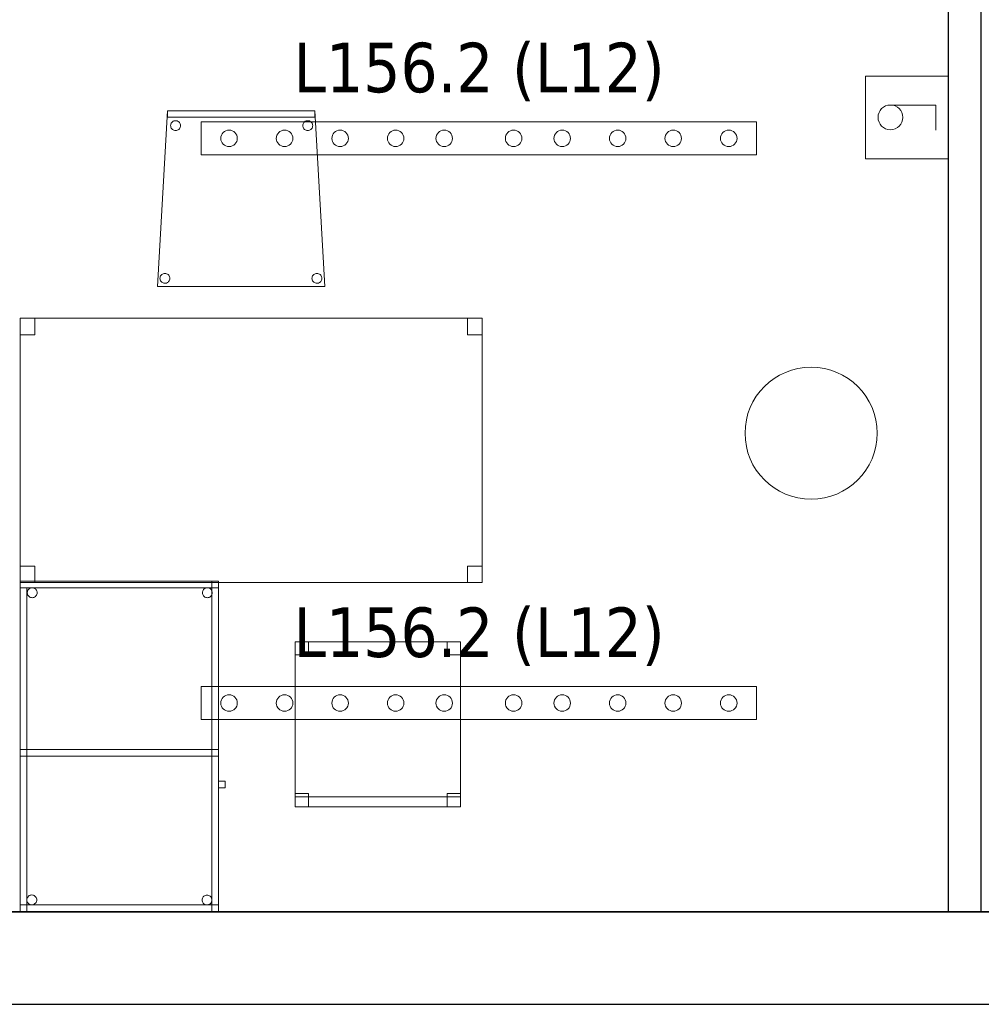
# Model space of a CAD drawing. Header units: metres. Extents: x 391.1 to 427.5, y 12.7 to 28.4.
# Tile 127 of 151: x 418.6 to 421.5, y 12.8 to 15.8. Entities that reach past the tile are written whole.
import ezdxf

# ---------------------------------------------------------------- set-up
doc = ezdxf.new("R2010")
doc.units = ezdxf.units.M
doc.layers.add('01_SUELOS', color=7, linetype='Continuous', lineweight=25, true_color=0x007f00)
for name, color, linetype, lineweight in [('02_MOBILIARIO', 7, 'Continuous', 18), ('A-COLS-____-MCUT', 7, 'Continuous', 18), ('A-COLS-____-OTLN', 7, 'Continuous', 18), ('A-DETL-____-MBND', 7, 'Continuous', 18), ('A-DETL-GENF-OTLN', 7, 'Continuous', 18), ('A-WALL-____-MCUT', 7, 'Continuous', 25), ('A-WALL-____-OTLN', 7, 'Continuous', 25), ('E-LITE-EQPM-IDEN', 7, 'Continuous', 30)]:
    doc.layers.add(name, color=color, linetype=linetype, lineweight=lineweight)
doc.styles.add('Tahoma_4', font='tahoma.ttf', dxfattribs={"height": 0.15})

# ---------------------------------------------------------------- blocks, each defined once
blk = doc.blocks.new('Family - Envans P1-154716-04_ENLLUMENAT_P1')
at = {"layer": 'A-WALL-____-MCUT', "color": 253, "true_color": 0xaaaaaa}
for p, q in [((2.7909, 0.1), (0, 0.1)), ((0, 0.1), (0, 0)), ((2.7909, 0), (2.7909, 0.1)), ((0, 0), (2.7909, 0))]:
    blk.add_line(p, q, dxfattribs=at)
at = {"layer": 'A-WALL-____-OTLN', "color": 253, "true_color": 0xaaaaaa}
for p, q in [((2.7909, 0.1), (0, 0.1)), ((0, 0.1), (0, 0)), ((2.7909, 0), (2.7909, 0.1)), ((0, 0), (2.7909, 0))]:
    blk.add_line(p, q, dxfattribs=at)
at = {"layer": 'A-WALL-____-OTLN', "color": 253, "lineweight": 18, "true_color": 0xaaaaaa}
blk.add_line((0, 0), (2.7909, 0), dxfattribs=at)
blk = doc.blocks.new('Family - Pilar P1-154845-04_ENLLUMENAT_P1')
at = {"layer": 'A-COLS-____-MCUT', "color": 253, "true_color": 0xaaaaaa}
for start, end in [(360, 180), (180, 360)]:
    blk.add_arc((0.2, 0.2), 0.2, start, end, dxfattribs=at)
at = {"layer": 'A-COLS-____-OTLN', "color": 253, "true_color": 0xaaaaaa}
for start, end in [(360, 180), (180, 360)]:
    blk.add_arc((0.2, 0.2), 0.2, start, end, dxfattribs=at)
blk = doc.blocks.new('Family - Cadira confient_P1-154928-04_ENLLUMENAT_P1')
at = {"layer": 'A-DETL-____-MBND', "color": 253, "true_color": 0xaaaaaa}
for p, q in [((0, 0), (0.03, 0.5326)), ((0.03, 0.5326), (0, 0)), ((0.03, 0.5126), (0.03, 0.5326)), ((0.03, 0.5326), (0.4765, 0.5326)), ((0.4765, 0.5326), (0.03, 0.5326)), ((0.03, 0.5326), (0.03, 0.5126)), ((0.03, 0.5326), (0.4765, 0.5326)), ((0.4765, 0.5326), (0.03, 0.5326)), ((0.4765, 0.5126), (0.03, 0.5126)), ((0.03, 0.5126), (0.4765, 0.5126)), ((0.4765, 0.5326), (0.4765, 0.5126)), ((0.4765, 0.5126), (0.4765, 0.5326)), ((0.4765, 0.5326), (0.5065, 0)), ((0.5065, 0), (0.4765, 0.5326)), ((0.0397, 0.4876), (0.04, 0.4902)), ((0.04, 0.4902), (0.0397, 0.4876)), ((0.0399, 0.485), (0.0397, 0.4876)), ((0.0397, 0.4876), (0.0399, 0.485)), ((0.0406, 0.4825), (0.0399, 0.485)), ((0.0399, 0.485), (0.0406, 0.4825)), ((0.04, 0.4902), (0.0406, 0.4927)), ((0.0406, 0.4927), (0.04, 0.4902)), ((0.0406, 0.4927), (0.0417, 0.495)), ((0.0417, 0.495), (0.0406, 0.4927)), ((0.0417, 0.4801), (0.0406, 0.4825)), ((0.0406, 0.4825), (0.0417, 0.4801)), ((0.0417, 0.495), (0.0432, 0.4972)), ((0.0432, 0.4972), (0.0417, 0.495)), ((0.0432, 0.478), (0.0417, 0.4801)), ((0.0417, 0.4801), (0.0432, 0.478)), ((0.0432, 0.4972), (0.0451, 0.499)), ((0.0451, 0.499), (0.0432, 0.4972)), ((0.045, 0.4761), (0.0432, 0.478)), ((0.0432, 0.478), (0.045, 0.4761)), ((0.0451, 0.499), (0.0472, 0.5005)), ((0.0472, 0.5005), (0.0451, 0.499)), ((0.0472, 0.5005), (0.0496, 0.5016)), ((0.0496, 0.5016), (0.0472, 0.5005)), ((0.0496, 0.5016), (0.0521, 0.5022)), ((0.0521, 0.5022), (0.0496, 0.5016)), ((0.0521, 0.5022), (0.0547, 0.5024)), ((0.0547, 0.5024), (0.0521, 0.5022)), ((0.0547, 0.5024), (0.0573, 0.5022)), ((0.0573, 0.5022), (0.0547, 0.5024)), ((0.0573, 0.5022), (0.0598, 0.5015)), ((0.0598, 0.5015), (0.0573, 0.5022)), ((0.0598, 0.5015), (0.0622, 0.5004)), ((0.0622, 0.5004), (0.0598, 0.5015)), ((0.0622, 0.5004), (0.0643, 0.4989)), ((0.0643, 0.4989), (0.0622, 0.5004)), ((0.0661, 0.4779), (0.0642, 0.476)), ((0.0642, 0.476), (0.0661, 0.4779)), ((0.0643, 0.4989), (0.0661, 0.4971)), ((0.0661, 0.4971), (0.0643, 0.4989)), ((0.0661, 0.4971), (0.0676, 0.4949)), ((0.0676, 0.4949), (0.0661, 0.4971)), ((0.0676, 0.48), (0.0661, 0.4779)), ((0.0661, 0.4779), (0.0676, 0.48)), ((0.0676, 0.4949), (0.0687, 0.4926)), ((0.0687, 0.4926), (0.0676, 0.4949)), ((0.0687, 0.4823), (0.0676, 0.48)), ((0.0676, 0.48), (0.0687, 0.4823)), ((0.0687, 0.4926), (0.0694, 0.49)), ((0.0694, 0.49), (0.0687, 0.4926)), ((0.0694, 0.4848), (0.0687, 0.4823)), ((0.0687, 0.4823), (0.0694, 0.4848)), ((0.0694, 0.49), (0.0696, 0.4874)), ((0.0696, 0.4874), (0.0694, 0.49)), ((0.0696, 0.4874), (0.0694, 0.4848)), ((0.0694, 0.4848), (0.0696, 0.4874)), ((0.4397, 0.4876), (0.44, 0.4902)), ((0.44, 0.4902), (0.4397, 0.4876)), ((0.4399, 0.485), (0.4397, 0.4876)), ((0.4397, 0.4876), (0.4399, 0.485)), ((0.4406, 0.4825), (0.4399, 0.485)), ((0.4399, 0.485), (0.4406, 0.4825)), ((0.44, 0.4902), (0.4406, 0.4927)), ((0.4406, 0.4927), (0.44, 0.4902)), ((0.4406, 0.4927), (0.4417, 0.495)), ((0.4417, 0.495), (0.4406, 0.4927)), ((0.4417, 0.4801), (0.4406, 0.4825)), ((0.4406, 0.4825), (0.4417, 0.4801)), ((0.4417, 0.495), (0.4432, 0.4972)), ((0.4432, 0.4972), (0.4417, 0.495)), ((0.4432, 0.478), (0.4417, 0.4801)), ((0.4417, 0.4801), (0.4432, 0.478)), ((0.4432, 0.4972), (0.4451, 0.499)), ((0.4451, 0.499), (0.4432, 0.4972)), ((0.445, 0.4761), (0.4432, 0.478)), ((0.4432, 0.478), (0.445, 0.4761)), ((0.4451, 0.499), (0.4472, 0.5005)), ((0.4472, 0.5005), (0.4451, 0.499)), ((0.4472, 0.5005), (0.4496, 0.5016)), ((0.4496, 0.5016), (0.4472, 0.5005)), ((0.4496, 0.5016), (0.4521, 0.5022)), ((0.4521, 0.5022), (0.4496, 0.5016)), ((0.4521, 0.5022), (0.4547, 0.5024)), ((0.4547, 0.5024), (0.4521, 0.5022)), ((0.4547, 0.5024), (0.4573, 0.5022)), ((0.4573, 0.5022), (0.4547, 0.5024)), ((0.4573, 0.5022), (0.4598, 0.5015)), ((0.4598, 0.5015), (0.4573, 0.5022)), ((0.4598, 0.5015), (0.4622, 0.5004)), ((0.4622, 0.5004), (0.4598, 0.5015)), ((0.4622, 0.5004), (0.4643, 0.4989)), ((0.4643, 0.4989), (0.4622, 0.5004)), ((0.4661, 0.4779), (0.4642, 0.476)), ((0.4642, 0.476), (0.4661, 0.4779)), ((0.4643, 0.4989), (0.4661, 0.4971)), ((0.4661, 0.4971), (0.4643, 0.4989)), ((0.4661, 0.4971), (0.4676, 0.4949)), ((0.4676, 0.4949), (0.4661, 0.4971)), ((0.4676, 0.48), (0.4661, 0.4779)), ((0.4661, 0.4779), (0.4676, 0.48)), ((0.4676, 0.4949), (0.4687, 0.4926)), ((0.4687, 0.4926), (0.4676, 0.4949)), ((0.4687, 0.4823), (0.4676, 0.48)), ((0.4676, 0.48), (0.4687, 0.4823)), ((0.4687, 0.4926), (0.4694, 0.49)), ((0.4694, 0.49), (0.4687, 0.4926)), ((0.4694, 0.4848), (0.4687, 0.4823)), ((0.4687, 0.4823), (0.4694, 0.4848)), ((0.4694, 0.49), (0.4696, 0.4874)), ((0.4696, 0.4874), (0.4694, 0.49)), ((0.4696, 0.4874), (0.4694, 0.4848)), ((0.4694, 0.4848), (0.4696, 0.4874)), ((0.0471, 0.4746), (0.045, 0.4761)), ((0.045, 0.4761), (0.0471, 0.4746)), ((0.0495, 0.4735), (0.0471, 0.4746)), ((0.0471, 0.4746), (0.0495, 0.4735)), ((0.052, 0.4728), (0.0495, 0.4735)), ((0.0495, 0.4735), (0.052, 0.4728)), ((0.0546, 0.4726), (0.052, 0.4728)), ((0.052, 0.4728), (0.0546, 0.4726)), ((0.0572, 0.4728), (0.0546, 0.4726)), ((0.0546, 0.4726), (0.0572, 0.4728)), ((0.0597, 0.4734), (0.0572, 0.4728)), ((0.0572, 0.4728), (0.0597, 0.4734)), ((0.0621, 0.4745), (0.0597, 0.4734)), ((0.0597, 0.4734), (0.0621, 0.4745)), ((0.0642, 0.476), (0.0621, 0.4745)), ((0.0621, 0.4745), (0.0642, 0.476)), ((0.4471, 0.4746), (0.445, 0.4761)), ((0.445, 0.4761), (0.4471, 0.4746)), ((0.4495, 0.4735), (0.4471, 0.4746)), ((0.4471, 0.4746), (0.4495, 0.4735)), ((0.452, 0.4728), (0.4495, 0.4735)), ((0.4495, 0.4735), (0.452, 0.4728)), ((0.4546, 0.4726), (0.452, 0.4728)), ((0.452, 0.4728), (0.4546, 0.4726)), ((0.4572, 0.4728), (0.4546, 0.4726)), ((0.4546, 0.4726), (0.4572, 0.4728)), ((0.4597, 0.4734), (0.4572, 0.4728)), ((0.4572, 0.4728), (0.4597, 0.4734)), ((0.4621, 0.4745), (0.4597, 0.4734)), ((0.4597, 0.4734), (0.4621, 0.4745)), ((0.4642, 0.476), (0.4621, 0.4745)), ((0.4621, 0.4745), (0.4642, 0.476)), ((0.0076, 0.0278), (0.0083, 0.0303)), ((0.0083, 0.0303), (0.0076, 0.0278)), ((0.0083, 0.0303), (0.0094, 0.0326)), ((0.0094, 0.0326), (0.0083, 0.0303)), ((0.0094, 0.0326), (0.0109, 0.0347)), ((0.0109, 0.0347), (0.0094, 0.0326)), ((0.0109, 0.0347), (0.0127, 0.0366)), ((0.0127, 0.0366), (0.0109, 0.0347)), ((0.0127, 0.0366), (0.0149, 0.0381)), ((0.0149, 0.0381), (0.0127, 0.0366)), ((0.0149, 0.0381), (0.0172, 0.0392)), ((0.0172, 0.0392), (0.0149, 0.0381)), ((0.0172, 0.0392), (0.0198, 0.0398)), ((0.0198, 0.0398), (0.0172, 0.0392)), ((0.0198, 0.0398), (0.0224, 0.04)), ((0.0224, 0.04), (0.0198, 0.0398)), ((0.0224, 0.04), (0.0249, 0.0398)), ((0.0249, 0.0398), (0.0224, 0.04)), ((0.0249, 0.0398), (0.0275, 0.0391)), ((0.0275, 0.0391), (0.0249, 0.0398)), ((0.0275, 0.0391), (0.0298, 0.038)), ((0.0298, 0.038), (0.0275, 0.0391)), ((0.0298, 0.038), (0.0319, 0.0365)), ((0.0319, 0.0365), (0.0298, 0.038)), ((0.0319, 0.0365), (0.0338, 0.0346)), ((0.0338, 0.0346), (0.0319, 0.0365)), ((0.0338, 0.0346), (0.0353, 0.0325)), ((0.0353, 0.0325), (0.0338, 0.0346)), ((0.0353, 0.0325), (0.0363, 0.0301)), ((0.0363, 0.0301), (0.0353, 0.0325)), ((0.0363, 0.0301), (0.037, 0.0276)), ((0.037, 0.0276), (0.0363, 0.0301)), ((0.4676, 0.0278), (0.4683, 0.0303)), ((0.4683, 0.0303), (0.4676, 0.0278)), ((0.4683, 0.0303), (0.4694, 0.0326)), ((0.4694, 0.0326), (0.4683, 0.0303)), ((0.4694, 0.0326), (0.4709, 0.0347)), ((0.4709, 0.0347), (0.4694, 0.0326)), ((0.4709, 0.0347), (0.4727, 0.0366)), ((0.4727, 0.0366), (0.4709, 0.0347)), ((0.4727, 0.0366), (0.4749, 0.0381)), ((0.4749, 0.0381), (0.4727, 0.0366)), ((0.4749, 0.0381), (0.4772, 0.0392)), ((0.4772, 0.0392), (0.4749, 0.0381)), ((0.4772, 0.0392), (0.4798, 0.0398)), ((0.4798, 0.0398), (0.4772, 0.0392)), ((0.4798, 0.0398), (0.4824, 0.04)), ((0.4824, 0.04), (0.4798, 0.0398)), ((0.4824, 0.04), (0.4849, 0.0398)), ((0.4849, 0.0398), (0.4824, 0.04)), ((0.4849, 0.0398), (0.4875, 0.0391)), ((0.4875, 0.0391), (0.4849, 0.0398)), ((0.4875, 0.0391), (0.4898, 0.038)), ((0.4898, 0.038), (0.4875, 0.0391)), ((0.4898, 0.038), (0.4919, 0.0365)), ((0.4919, 0.0365), (0.4898, 0.038)), ((0.4919, 0.0365), (0.4938, 0.0346)), ((0.4938, 0.0346), (0.4919, 0.0365)), ((0.4938, 0.0346), (0.4953, 0.0325)), ((0.4953, 0.0325), (0.4938, 0.0346)), ((0.4953, 0.0325), (0.4963, 0.0301)), ((0.4963, 0.0301), (0.4953, 0.0325)), ((0.4963, 0.0301), (0.497, 0.0276)), ((0.497, 0.0276), (0.4963, 0.0301)), ((0.5065, 0), (0, 0)), ((0, 0), (0.5065, 0)), ((0.0074, 0.0252), (0.0076, 0.0278)), ((0.0076, 0.0278), (0.0074, 0.0252)), ((0.0076, 0.0226), (0.0074, 0.0252)), ((0.0074, 0.0252), (0.0076, 0.0226)), ((0.0082, 0.02), (0.0076, 0.0226)), ((0.0076, 0.0226), (0.0082, 0.02)), ((0.0093, 0.0177), (0.0082, 0.02)), ((0.0082, 0.02), (0.0093, 0.0177)), ((0.0108, 0.0155), (0.0093, 0.0177)), ((0.0093, 0.0177), (0.0108, 0.0155)), ((0.0126, 0.0137), (0.0108, 0.0155)), ((0.0108, 0.0155), (0.0126, 0.0137)), ((0.0148, 0.0122), (0.0126, 0.0137)), ((0.0126, 0.0137), (0.0148, 0.0122)), ((0.0171, 0.0111), (0.0148, 0.0122)), ((0.0148, 0.0122), (0.0171, 0.0111)), ((0.0196, 0.0104), (0.0171, 0.0111)), ((0.0171, 0.0111), (0.0196, 0.0104)), ((0.0222, 0.0102), (0.0196, 0.0104)), ((0.0196, 0.0104), (0.0222, 0.0102)), ((0.0248, 0.0104), (0.0222, 0.0102)), ((0.0222, 0.0102), (0.0248, 0.0104)), ((0.0273, 0.011), (0.0248, 0.0104)), ((0.0248, 0.0104), (0.0273, 0.011)), ((0.0297, 0.0121), (0.0273, 0.011)), ((0.0273, 0.011), (0.0297, 0.0121)), ((0.0318, 0.0136), (0.0297, 0.0121)), ((0.0297, 0.0121), (0.0318, 0.0136)), ((0.0337, 0.0154), (0.0318, 0.0136)), ((0.0318, 0.0136), (0.0337, 0.0154)), ((0.0352, 0.0176), (0.0337, 0.0154)), ((0.0337, 0.0154), (0.0352, 0.0176)), ((0.0363, 0.0199), (0.0352, 0.0176)), ((0.0352, 0.0176), (0.0363, 0.0199)), ((0.037, 0.0224), (0.0363, 0.0199)), ((0.0363, 0.0199), (0.037, 0.0224)), ((0.037, 0.0276), (0.0372, 0.025)), ((0.0372, 0.025), (0.037, 0.0276)), ((0.0372, 0.025), (0.037, 0.0224)), ((0.037, 0.0224), (0.0372, 0.025)), ((0.4674, 0.0252), (0.4676, 0.0278)), ((0.4676, 0.0278), (0.4674, 0.0252)), ((0.4676, 0.0226), (0.4674, 0.0252)), ((0.4674, 0.0252), (0.4676, 0.0226)), ((0.4682, 0.02), (0.4676, 0.0226)), ((0.4676, 0.0226), (0.4682, 0.02)), ((0.4693, 0.0177), (0.4682, 0.02)), ((0.4682, 0.02), (0.4693, 0.0177)), ((0.4708, 0.0155), (0.4693, 0.0177)), ((0.4693, 0.0177), (0.4708, 0.0155)), ((0.4726, 0.0137), (0.4708, 0.0155)), ((0.4708, 0.0155), (0.4726, 0.0137)), ((0.4748, 0.0122), (0.4726, 0.0137)), ((0.4726, 0.0137), (0.4748, 0.0122)), ((0.4771, 0.0111), (0.4748, 0.0122)), ((0.4748, 0.0122), (0.4771, 0.0111)), ((0.4796, 0.0104), (0.4771, 0.0111)), ((0.4771, 0.0111), (0.4796, 0.0104)), ((0.4822, 0.0102), (0.4796, 0.0104)), ((0.4796, 0.0104), (0.4822, 0.0102)), ((0.4848, 0.0104), (0.4822, 0.0102)), ((0.4822, 0.0102), (0.4848, 0.0104)), ((0.4873, 0.011), (0.4848, 0.0104)), ((0.4848, 0.0104), (0.4873, 0.011)), ((0.4897, 0.0121), (0.4873, 0.011)), ((0.4873, 0.011), (0.4897, 0.0121)), ((0.4918, 0.0136), (0.4897, 0.0121)), ((0.4897, 0.0121), (0.4918, 0.0136)), ((0.4937, 0.0154), (0.4918, 0.0136)), ((0.4918, 0.0136), (0.4937, 0.0154)), ((0.4952, 0.0176), (0.4937, 0.0154)), ((0.4937, 0.0154), (0.4952, 0.0176)), ((0.4963, 0.0199), (0.4952, 0.0176)), ((0.4952, 0.0176), (0.4963, 0.0199)), ((0.497, 0.0224), (0.4963, 0.0199)), ((0.4963, 0.0199), (0.497, 0.0224)), ((0.497, 0.0276), (0.4972, 0.025)), ((0.4972, 0.025), (0.497, 0.0276)), ((0.4972, 0.025), (0.497, 0.0224)), ((0.497, 0.0224), (0.4972, 0.025))]:
    blk.add_line(p, q, dxfattribs=at)
blk = doc.blocks.new('Family - Cadira d_Oficina_P1-154986-04_ENLLUMENAT_P1')
at = {"layer": 'A-DETL-____-MBND', "color": 253, "true_color": 0xaaaaaa}
for p, q in [((0, 0.5), (0.5, 0.5)), ((0, 0), (0, 0.5)), ((0.5, 0.5), (0, 0.5)), ((0, 0.5), (0, 0)), ((0, 0.46), (0, 0.5)), ((0, 0.5), (0.04, 0.5)), ((0.04, 0.5), (0, 0.5)), ((0, 0.5), (0, 0.46)), ((0.04, 0.5), (0.04, 0.46)), ((0.04, 0.46), (0.04, 0.5)), ((0.46, 0.46), (0.46, 0.5)), ((0.46, 0.5), (0.5, 0.5)), ((0.5, 0.5), (0.46, 0.5)), ((0.46, 0.5), (0.46, 0.46)), ((0.5, 0.5), (0.5, 0)), ((0.5, 0), (0.5, 0.5)), ((0.5, 0.5), (0.5, 0.46)), ((0.5, 0.46), (0.5, 0.5)), ((0.04, 0.46), (0, 0.46)), ((0, 0.46), (0.04, 0.46)), ((0.5, 0.46), (0.46, 0.46)), ((0.46, 0.46), (0.5, 0.46)), ((0, 0), (0, 0.04)), ((0, 0.04), (0.04, 0.04)), ((0.04, 0.04), (0, 0.04)), ((0, 0.04), (0, 0)), ((0, 0), (0, 0.03)), ((0, 0.03), (0.5, 0.03)), ((0.5, 0.03), (0, 0.03)), ((0, 0.03), (0, 0)), ((0.04, 0.04), (0.04, 0)), ((0.04, 0), (0.04, 0.04)), ((0.46, 0), (0.46, 0.04)), ((0.46, 0.04), (0.5, 0.04)), ((0.5, 0.04), (0.46, 0.04)), ((0.46, 0.04), (0.46, 0)), ((0.5, 0.04), (0.5, 0)), ((0.5, 0), (0.5, 0.04)), ((0.5, 0.03), (0.5, 0)), ((0.5, 0), (0.5, 0.03)), ((0.5, 0), (0, 0)), ((0, 0), (0.5, 0)), ((0.04, 0), (0, 0)), ((0, 0), (0.04, 0)), ((0.5, 0), (0, 0)), ((0, 0), (0.5, 0)), ((0.5, 0), (0.46, 0)), ((0.46, 0), (0.5, 0))]:
    blk.add_line(p, q, dxfattribs=at)
blk = doc.blocks.new('Family - Taula 140X80_P1-155022-04_ENLLUMENAT_P1')
at = {"layer": 'A-DETL-____-MBND', "color": 253, "true_color": 0xaaaaaa}
for p, q in [((0, 0.7501), (0, 0.8001)), ((0, 0.8001), (0.0437, 0.8001)), ((0.0437, 0.8001), (0, 0.8001)), ((0, 0.8001), (0, 0.7501)), ((0, 0), (0, 0.8001)), ((0, 0.8001), (1.3973, 0.8001)), ((1.3973, 0.8001), (0, 0.8001)), ((0, 0.8001), (0, 0)), ((0.0437, 0.8001), (0.0437, 0.7501)), ((0.0437, 0.7501), (0.0437, 0.8001)), ((1.3536, 0.7501), (1.3536, 0.8001)), ((1.3536, 0.8001), (1.3973, 0.8001)), ((1.3973, 0.8001), (1.3536, 0.8001)), ((1.3536, 0.8001), (1.3536, 0.7501)), ((1.3973, 0.8001), (1.3973, 0.7501)), ((1.3973, 0.7501), (1.3973, 0.8001)), ((1.3973, 0.8001), (1.3973, 0)), ((1.3973, 0), (1.3973, 0.8001)), ((0.0437, 0.7501), (0, 0.7501)), ((0, 0.7501), (0.0437, 0.7501)), ((1.3973, 0.7501), (1.3536, 0.7501)), ((1.3536, 0.7501), (1.3973, 0.7501)), ((0, 0), (0, 0.05)), ((0, 0.05), (0.0437, 0.05)), ((0.0437, 0.05), (0, 0.05)), ((0, 0.05), (0, 0)), ((0.0437, 0.05), (0.0437, 0)), ((0.0437, 0), (0.0437, 0.05)), ((1.3536, 0), (1.3536, 0.05)), ((1.3536, 0.05), (1.3973, 0.05)), ((1.3973, 0.05), (1.3536, 0.05)), ((1.3536, 0.05), (1.3536, 0)), ((1.3973, 0.05), (1.3973, 0)), ((1.3973, 0), (1.3973, 0.05)), ((0.0437, 0), (0, 0)), ((0, 0), (0.0437, 0)), ((1.3973, 0), (0, 0)), ((0, 0), (1.3973, 0)), ((1.3973, 0), (1.3536, 0)), ((1.3536, 0), (1.3973, 0))]:
    blk.add_line(p, q, dxfattribs=at)
blk = doc.blocks.new('Family - LONDR55-XX_ZZ-ARQ-CAA-M3D-Londres55-155045-04_ENLLUMENAT_P1')
at = {"layer": '01_SUELOS', "color": 9, "true_color": 0xaad4aa}
for p, q in [((0, 0), (25.4183, 0)), ((25.4183, 0), (0, 0))]:
    blk.add_line(p, q, dxfattribs=at)
blk = doc.blocks.new('Family - Mur P1-155141-04_ENLLUMENAT_P1')
at = {"layer": 'A-WALL-____-MCUT', "color": 253, "true_color": 0xaaaaaa}
for p, q in [((25.4738, 0.28), (0.0555, 0.28)), ((0, 0), (25.4157, 0))]:
    blk.add_line(p, q, dxfattribs=at)
at = {"layer": 'A-WALL-____-OTLN', "color": 253, "true_color": 0xaaaaaa}
for p, q in [((25.4738, 0.28), (0.0555, 0.28)), ((0, 0), (25.4157, 0))]:
    blk.add_line(p, q, dxfattribs=at)
at = {"layer": 'A-WALL-____-OTLN', "color": 253, "lineweight": 18, "true_color": 0xaaaaaa}
blk.add_line((0, 0), (25.4157, 0), dxfattribs=at)
blk = doc.blocks.new('Family - Taula 100X60_P1-155172-04_ENLLUMENAT_P1')
at = {"layer": 'A-DETL-____-MBND', "color": 253, "true_color": 0xaaaaaa}
for p, q in [((0.6, 1), (0, 1)), ((0, 1), (0.6, 1)), ((0, 1), (0, 0)), ((0, 0), (0, 1)), ((0, 0.98), (0, 1)), ((0, 1), (0, 0.98)), ((0, 1), (0.6, 1)), ((0.6, 1), (0, 1)), ((0, 1), (0.58, 1)), ((0, 0), (0, 1)), ((0.58, 1), (0, 1)), ((0, 1), (0, 0)), ((0.6, 1), (0, 1)), ((0, 1), (0.6, 1)), ((0, 1), (0, 0)), ((0, 0), (0, 1)), ((0.58, 1), (0.58, 0)), ((0.58, 0), (0.58, 1)), ((0.6, 0), (0.6, 1)), ((0.6, 1), (0.6, 0)), ((0.6, 1), (0.6, 0.98)), ((0.6, 1), (0.6, 0.98)), ((0.6, 0), (0.6, 1)), ((0.6, 1), (0.6, 0)), ((0.6, 0.98), (0, 0.98)), ((0, 0.98), (0.6, 0.98)), ((0, 0.98), (0.02, 0.98)), ((0.02, 0.98), (0, 0.98)), ((0, 0), (0, 0.98)), ((0, 0.98), (0, 0)), ((0.02, 0.98), (0.02, 0)), ((0.02, 0), (0.02, 0.98)), ((0.0212, 0.965), (0.0215, 0.9676)), ((0.0215, 0.9676), (0.0212, 0.965)), ((0.0215, 0.9624), (0.0212, 0.965)), ((0.0212, 0.965), (0.0215, 0.9624)), ((0.0215, 0.9676), (0.0221, 0.9701)), ((0.0221, 0.9701), (0.0215, 0.9676)), ((0.0221, 0.9599), (0.0215, 0.9624)), ((0.0215, 0.9624), (0.0221, 0.9599)), ((0.0221, 0.9701), (0.0232, 0.9725)), ((0.0232, 0.9725), (0.0221, 0.9701)), ((0.0232, 0.9575), (0.0221, 0.9599)), ((0.0221, 0.9599), (0.0232, 0.9575)), ((0.0232, 0.9725), (0.0247, 0.9746)), ((0.0247, 0.9746), (0.0232, 0.9725)), ((0.0247, 0.9554), (0.0232, 0.9575)), ((0.0232, 0.9575), (0.0247, 0.9554)), ((0.0247, 0.9746), (0.0266, 0.9764)), ((0.0266, 0.9764), (0.0247, 0.9746)), ((0.0266, 0.9536), (0.0247, 0.9554)), ((0.0247, 0.9554), (0.0266, 0.9536)), ((0.0266, 0.9764), (0.0287, 0.9779)), ((0.0287, 0.9779), (0.0266, 0.9764)), ((0.0287, 0.9779), (0.0311, 0.979)), ((0.0311, 0.979), (0.0287, 0.9779)), ((0.0311, 0.979), (0.0336, 0.9797)), ((0.0336, 0.9797), (0.0311, 0.979)), ((0.0336, 0.9797), (0.0362, 0.9799)), ((0.0362, 0.9799), (0.0336, 0.9797)), ((0.0362, 0.9799), (0.0388, 0.9797)), ((0.0388, 0.9797), (0.0362, 0.9799)), ((0.0388, 0.9797), (0.0413, 0.979)), ((0.0413, 0.979), (0.0388, 0.9797)), ((0.0413, 0.979), (0.0436, 0.9779)), ((0.0436, 0.9779), (0.0413, 0.979)), ((0.0436, 0.9779), (0.0458, 0.9764)), ((0.0458, 0.9764), (0.0436, 0.9779)), ((0.0458, 0.9764), (0.0476, 0.9746)), ((0.0476, 0.9746), (0.0458, 0.9764)), ((0.0476, 0.9554), (0.0458, 0.9536)), ((0.0458, 0.9536), (0.0476, 0.9554)), ((0.0476, 0.9746), (0.0491, 0.9725)), ((0.0491, 0.9725), (0.0476, 0.9746)), ((0.0491, 0.9575), (0.0476, 0.9554)), ((0.0476, 0.9554), (0.0491, 0.9575)), ((0.0491, 0.9725), (0.0502, 0.9701)), ((0.0502, 0.9701), (0.0491, 0.9725)), ((0.0502, 0.9599), (0.0491, 0.9575)), ((0.0491, 0.9575), (0.0502, 0.9599)), ((0.0502, 0.9701), (0.0509, 0.9676)), ((0.0509, 0.9676), (0.0502, 0.9701)), ((0.0509, 0.9624), (0.0502, 0.9599)), ((0.0502, 0.9599), (0.0509, 0.9624)), ((0.0509, 0.9676), (0.0511, 0.965)), ((0.0511, 0.965), (0.0509, 0.9676)), ((0.0511, 0.965), (0.0509, 0.9624)), ((0.0509, 0.9624), (0.0511, 0.965)), ((0.5512, 0.965), (0.5515, 0.9676)), ((0.5515, 0.9676), (0.5512, 0.965)), ((0.5515, 0.9624), (0.5512, 0.965)), ((0.5512, 0.965), (0.5515, 0.9624)), ((0.5515, 0.9676), (0.5521, 0.9701)), ((0.5521, 0.9701), (0.5515, 0.9676)), ((0.5521, 0.9599), (0.5515, 0.9624)), ((0.5515, 0.9624), (0.5521, 0.9599)), ((0.5521, 0.9701), (0.5532, 0.9725)), ((0.5532, 0.9725), (0.5521, 0.9701)), ((0.5532, 0.9575), (0.5521, 0.9599)), ((0.5521, 0.9599), (0.5532, 0.9575)), ((0.5532, 0.9725), (0.5547, 0.9746)), ((0.5547, 0.9746), (0.5532, 0.9725)), ((0.5547, 0.9554), (0.5532, 0.9575)), ((0.5532, 0.9575), (0.5547, 0.9554)), ((0.5547, 0.9746), (0.5566, 0.9764)), ((0.5566, 0.9764), (0.5547, 0.9746)), ((0.5566, 0.9536), (0.5547, 0.9554)), ((0.5547, 0.9554), (0.5566, 0.9536)), ((0.5566, 0.9764), (0.5587, 0.9779)), ((0.5587, 0.9779), (0.5566, 0.9764)), ((0.5587, 0.9779), (0.5611, 0.979)), ((0.5611, 0.979), (0.5587, 0.9779)), ((0.5611, 0.979), (0.5636, 0.9797)), ((0.5636, 0.9797), (0.5611, 0.979)), ((0.5636, 0.9797), (0.5662, 0.9799)), ((0.5662, 0.9799), (0.5636, 0.9797)), ((0.5662, 0.9799), (0.5688, 0.9797)), ((0.5688, 0.9797), (0.5662, 0.9799)), ((0.5688, 0.9797), (0.5713, 0.979)), ((0.5713, 0.979), (0.5688, 0.9797)), ((0.5713, 0.979), (0.5736, 0.9779)), ((0.5736, 0.9779), (0.5713, 0.979)), ((0.5736, 0.9779), (0.5758, 0.9764)), ((0.5758, 0.9764), (0.5736, 0.9779)), ((0.5758, 0.9764), (0.5776, 0.9746)), ((0.5776, 0.9746), (0.5758, 0.9764)), ((0.5776, 0.9554), (0.5758, 0.9536)), ((0.5758, 0.9536), (0.5776, 0.9554)), ((0.5776, 0.9746), (0.5791, 0.9725)), ((0.5791, 0.9725), (0.5776, 0.9746)), ((0.5791, 0.9575), (0.5776, 0.9554)), ((0.5776, 0.9554), (0.5791, 0.9575)), ((0.5791, 0.9725), (0.5802, 0.9701)), ((0.5802, 0.9701), (0.5791, 0.9725)), ((0.5802, 0.9599), (0.5791, 0.9575)), ((0.5791, 0.9575), (0.5802, 0.9599)), ((0.5802, 0.9701), (0.5809, 0.9676)), ((0.5809, 0.9676), (0.5802, 0.9701)), ((0.5809, 0.9624), (0.5802, 0.9599)), ((0.5802, 0.9599), (0.5809, 0.9624)), ((0.5809, 0.9676), (0.5811, 0.965)), ((0.5811, 0.965), (0.5809, 0.9676)), ((0.5811, 0.965), (0.5809, 0.9624)), ((0.5809, 0.9624), (0.5811, 0.965)), ((0.0287, 0.9521), (0.0266, 0.9536)), ((0.0266, 0.9536), (0.0287, 0.9521)), ((0.0311, 0.951), (0.0287, 0.9521)), ((0.0287, 0.9521), (0.0311, 0.951)), ((0.0336, 0.9503), (0.0311, 0.951)), ((0.0311, 0.951), (0.0336, 0.9503)), ((0.0362, 0.9501), (0.0336, 0.9503)), ((0.0336, 0.9503), (0.0362, 0.9501)), ((0.0388, 0.9503), (0.0362, 0.9501)), ((0.0362, 0.9501), (0.0388, 0.9503)), ((0.0413, 0.951), (0.0388, 0.9503)), ((0.0388, 0.9503), (0.0413, 0.951)), ((0.0436, 0.9521), (0.0413, 0.951)), ((0.0413, 0.951), (0.0436, 0.9521)), ((0.0458, 0.9536), (0.0436, 0.9521)), ((0.0436, 0.9521), (0.0458, 0.9536)), ((0.5587, 0.9521), (0.5566, 0.9536)), ((0.5566, 0.9536), (0.5587, 0.9521)), ((0.5611, 0.951), (0.5587, 0.9521)), ((0.5587, 0.9521), (0.5611, 0.951)), ((0.5636, 0.9503), (0.5611, 0.951)), ((0.5611, 0.951), (0.5636, 0.9503)), ((0.5662, 0.9501), (0.5636, 0.9503)), ((0.5636, 0.9503), (0.5662, 0.9501)), ((0.5688, 0.9503), (0.5662, 0.9501)), ((0.5662, 0.9501), (0.5688, 0.9503)), ((0.5713, 0.951), (0.5688, 0.9503)), ((0.5688, 0.9503), (0.5713, 0.951)), ((0.5736, 0.9521), (0.5713, 0.951)), ((0.5713, 0.951), (0.5736, 0.9521)), ((0.5758, 0.9536), (0.5736, 0.9521)), ((0.5736, 0.9521), (0.5758, 0.9536)), ((0, 0.47), (0, 0.49)), ((0, 0.49), (0, 0.47)), ((0, 0.49), (0.6, 0.49)), ((0.6, 0.49), (0, 0.49)), ((0, 0.47), (0, 0.49)), ((0, 0.49), (0, 0.47)), ((0, 0.49), (0.58, 0.49)), ((0.58, 0.49), (0, 0.49)), ((0.58, 0.49), (0.6, 0.49)), ((0.6, 0.49), (0.58, 0.49)), ((0.58, 0), (0.58, 0.49)), ((0.58, 0.49), (0.58, 0)), ((0.58, 0.49), (0.58, 0.47)), ((0.58, 0.49), (0.58, 0.47)), ((0.6, 0.49), (0.6, 0.47)), ((0.6, 0.49), (0.6, 0.47)), ((0.6, 0.49), (0.6, 0)), ((0.6, 0), (0.6, 0.49)), ((0.6, 0.47), (0, 0.47)), ((0, 0.47), (0.6, 0.47)), ((0.58, 0.47), (0, 0.47)), ((0, 0.47), (0.58, 0.47)), ((0.6, 0.3744), (0.6, 0.3944)), ((0.6, 0.3944), (0.62, 0.3944)), ((0.62, 0.3944), (0.6, 0.3944)), ((0.6, 0.3944), (0.6, 0.3744)), ((0.62, 0.3944), (0.62, 0.3744)), ((0.62, 0.3744), (0.62, 0.3944)), ((0.62, 0.3744), (0.6, 0.3744)), ((0.6, 0.3744), (0.62, 0.3744)), ((0.02, 0.0353), (0.0203, 0.0379)), ((0.0203, 0.0379), (0.02, 0.0353)), ((0.0203, 0.0327), (0.02, 0.0353)), ((0.02, 0.0353), (0.0203, 0.0327)), ((0.0203, 0.0379), (0.0209, 0.0404)), ((0.0209, 0.0404), (0.0203, 0.0379)), ((0.0209, 0.0302), (0.0203, 0.0327)), ((0.0203, 0.0327), (0.0209, 0.0302)), ((0.0209, 0.0404), (0.022, 0.0428)), ((0.022, 0.0428), (0.0209, 0.0404)), ((0.022, 0.0278), (0.0209, 0.0302)), ((0.0209, 0.0302), (0.022, 0.0278)), ((0.022, 0.0428), (0.0235, 0.0449)), ((0.0235, 0.0449), (0.022, 0.0428)), ((0.0235, 0.0449), (0.0254, 0.0467)), ((0.0254, 0.0467), (0.0235, 0.0449)), ((0.0254, 0.0467), (0.0275, 0.0482)), ((0.0275, 0.0482), (0.0254, 0.0467)), ((0.0275, 0.0482), (0.0299, 0.0493)), ((0.0299, 0.0493), (0.0275, 0.0482)), ((0.0299, 0.0493), (0.0324, 0.05)), ((0.0324, 0.05), (0.0299, 0.0493)), ((0.0324, 0.05), (0.035, 0.0502)), ((0.035, 0.0502), (0.0324, 0.05)), ((0.035, 0.0502), (0.0376, 0.05)), ((0.0376, 0.05), (0.035, 0.0502)), ((0.0376, 0.05), (0.0401, 0.0493)), ((0.0401, 0.0493), (0.0376, 0.05)), ((0.0401, 0.0493), (0.0424, 0.0482)), ((0.0424, 0.0482), (0.0401, 0.0493)), ((0.0424, 0.0482), (0.0446, 0.0467)), ((0.0446, 0.0467), (0.0424, 0.0482)), ((0.0446, 0.0467), (0.0464, 0.0449)), ((0.0464, 0.0449), (0.0446, 0.0467)), ((0.0464, 0.0449), (0.0479, 0.0428)), ((0.0479, 0.0428), (0.0464, 0.0449)), ((0.0479, 0.0428), (0.049, 0.0404)), ((0.049, 0.0404), (0.0479, 0.0428)), ((0.049, 0.0302), (0.0479, 0.0278)), ((0.0479, 0.0278), (0.049, 0.0302)), ((0.049, 0.0404), (0.0497, 0.0379)), ((0.0497, 0.0379), (0.049, 0.0404)), ((0.0497, 0.0327), (0.049, 0.0302)), ((0.049, 0.0302), (0.0497, 0.0327)), ((0.0497, 0.0379), (0.0499, 0.0353)), ((0.0499, 0.0353), (0.0497, 0.0379)), ((0.0499, 0.0353), (0.0497, 0.0327)), ((0.0497, 0.0327), (0.0499, 0.0353)), ((0.5501, 0.035), (0.5503, 0.0375)), ((0.5503, 0.0375), (0.5501, 0.035)), ((0.5503, 0.0324), (0.5501, 0.035)), ((0.5501, 0.035), (0.5503, 0.0324)), ((0.5503, 0.0375), (0.551, 0.0401)), ((0.551, 0.0401), (0.5503, 0.0375)), ((0.551, 0.0298), (0.5503, 0.0324)), ((0.5503, 0.0324), (0.551, 0.0298)), ((0.551, 0.0401), (0.5521, 0.0424)), ((0.5521, 0.0424), (0.551, 0.0401)), ((0.5521, 0.0275), (0.551, 0.0298)), ((0.551, 0.0298), (0.5521, 0.0275)), ((0.5521, 0.0424), (0.5536, 0.0446)), ((0.5536, 0.0446), (0.5521, 0.0424)), ((0.5536, 0.0446), (0.5554, 0.0464)), ((0.5554, 0.0464), (0.5536, 0.0446)), ((0.5554, 0.0464), (0.5575, 0.0479)), ((0.5575, 0.0479), (0.5554, 0.0464)), ((0.5575, 0.0479), (0.5599, 0.049)), ((0.5599, 0.049), (0.5575, 0.0479)), ((0.5599, 0.049), (0.5624, 0.0497)), ((0.5624, 0.0497), (0.5599, 0.049)), ((0.5624, 0.0497), (0.565, 0.0499)), ((0.565, 0.0499), (0.5624, 0.0497)), ((0.565, 0.0499), (0.5676, 0.0497)), ((0.5676, 0.0497), (0.565, 0.0499)), ((0.5676, 0.0497), (0.5701, 0.049)), ((0.5701, 0.049), (0.5676, 0.0497)), ((0.5701, 0.049), (0.5725, 0.0479)), ((0.5725, 0.0479), (0.5701, 0.049)), ((0.5725, 0.0479), (0.5746, 0.0464)), ((0.5746, 0.0464), (0.5725, 0.0479)), ((0.5746, 0.0464), (0.5764, 0.0446)), ((0.5764, 0.0446), (0.5746, 0.0464)), ((0.5764, 0.0446), (0.5779, 0.0424)), ((0.5779, 0.0424), (0.5764, 0.0446)), ((0.5779, 0.0424), (0.579, 0.0401)), ((0.579, 0.0401), (0.5779, 0.0424)), ((0.579, 0.0298), (0.5779, 0.0275)), ((0.5779, 0.0275), (0.579, 0.0298)), ((0.579, 0.0401), (0.5797, 0.0375)), ((0.5797, 0.0375), (0.579, 0.0401)), ((0.5797, 0.0324), (0.579, 0.0298)), ((0.579, 0.0298), (0.5797, 0.0324)), ((0.5797, 0.0375), (0.5799, 0.035)), ((0.5799, 0.035), (0.5797, 0.0375)), ((0.5799, 0.035), (0.5797, 0.0324)), ((0.5797, 0.0324), (0.5799, 0.035)), ((0, 0), (0, 0.02)), ((0, 0.02), (0, 0)), ((0, 0.02), (0.6, 0.02)), ((0.6, 0.02), (0, 0.02)), ((0, 0), (0.6, 0)), ((0.6, 0), (0, 0)), ((0.02, 0), (0, 0)), ((0.02, 0), (0, 0)), ((0.58, 0), (0, 0)), ((0, 0), (0.58, 0)), ((0.6, 0), (0, 0)), ((0, 0), (0.6, 0)), ((0, 0), (0.6, 0)), ((0.6, 0), (0, 0)), ((0.0235, 0.0257), (0.022, 0.0278)), ((0.022, 0.0278), (0.0235, 0.0257)), ((0.0254, 0.0238), (0.0235, 0.0257)), ((0.0235, 0.0257), (0.0254, 0.0238)), ((0.0275, 0.0224), (0.0254, 0.0238)), ((0.0254, 0.0238), (0.0275, 0.0224)), ((0.0299, 0.0213), (0.0275, 0.0224)), ((0.0275, 0.0224), (0.0299, 0.0213)), ((0.0324, 0.0206), (0.0299, 0.0213)), ((0.0299, 0.0213), (0.0324, 0.0206)), ((0.035, 0.0204), (0.0324, 0.0206)), ((0.0324, 0.0206), (0.035, 0.0204)), ((0.0376, 0.0206), (0.035, 0.0204)), ((0.035, 0.0204), (0.0376, 0.0206)), ((0.0401, 0.0213), (0.0376, 0.0206)), ((0.0376, 0.0206), (0.0401, 0.0213)), ((0.0424, 0.0224), (0.0401, 0.0213)), ((0.0401, 0.0213), (0.0424, 0.0224)), ((0.0446, 0.0238), (0.0424, 0.0224)), ((0.0424, 0.0224), (0.0446, 0.0238)), ((0.0464, 0.0257), (0.0446, 0.0238)), ((0.0446, 0.0238), (0.0464, 0.0257)), ((0.0479, 0.0278), (0.0464, 0.0257)), ((0.0464, 0.0257), (0.0479, 0.0278)), ((0.5536, 0.0254), (0.5521, 0.0275)), ((0.5521, 0.0275), (0.5536, 0.0254)), ((0.5554, 0.0235), (0.5536, 0.0254)), ((0.5536, 0.0254), (0.5554, 0.0235)), ((0.5575, 0.022), (0.5554, 0.0235)), ((0.5554, 0.0235), (0.5575, 0.022)), ((0.5599, 0.0209), (0.5575, 0.022)), ((0.5575, 0.022), (0.5599, 0.0209)), ((0.5624, 0.0202), (0.5599, 0.0209)), ((0.5599, 0.0209), (0.5624, 0.0202)), ((0.565, 0.02), (0.5624, 0.0202)), ((0.5624, 0.0202), (0.565, 0.02)), ((0.5676, 0.0202), (0.565, 0.02)), ((0.565, 0.02), (0.5676, 0.0202)), ((0.5701, 0.0209), (0.5676, 0.0202)), ((0.5676, 0.0202), (0.5701, 0.0209)), ((0.5725, 0.022), (0.5701, 0.0209)), ((0.5701, 0.0209), (0.5725, 0.022)), ((0.5746, 0.0235), (0.5725, 0.022)), ((0.5725, 0.022), (0.5746, 0.0235)), ((0.5764, 0.0254), (0.5746, 0.0235)), ((0.5746, 0.0235), (0.5764, 0.0254)), ((0.5779, 0.0275), (0.5764, 0.0254)), ((0.5764, 0.0254), (0.5779, 0.0275)), ((0.6, 0), (0.58, 0)), ((0.6, 0), (0.58, 0)), ((0.6, 0.02), (0.6, 0)), ((0.6, 0.02), (0.6, 0))]:
    blk.add_line(p, q, dxfattribs=at)
blk = doc.blocks.new('LONDR55-XX_ZZ-ARQ-CAA-M3D-Londres55_ifc-1-04_ENLLUMENAT_P1')
at = {"layer": '01_SUELOS', "color": 253, "lineweight": 18, "true_color": 0xaaaaaa}
blk.add_blockref('Family - LONDR55-XX_ZZ-ARQ-CAA-M3D-Londres55-155045-04_ENLLUMENAT_P1', (398.2972, 13.1206), dxfattribs=at)
at = {"layer": '02_MOBILIARIO', "color": 253, "lineweight": 18, "true_color": 0xaaaaaa}
for name, p in [('Family - Cadira confient_P1-154928-04_ENLLUMENAT_P1', (419.0143, 15.0132)), ('Family - Taula 140X80_P1-155022-04_ENLLUMENAT_P1', (418.5989, 14.1175)), ('Family - Taula 100X60_P1-155172-04_ENLLUMENAT_P1', (418.5989, 13.1215)), ('Family - Cadira d_Oficina_P1-154986-04_ENLLUMENAT_P1', (419.4312, 13.4383))]:
    blk.add_blockref(name, p, dxfattribs=at)
at = {"layer": 'A-COLS-____-OTLN', "color": 253, "lineweight": 18, "true_color": 0xaaaaaa}
blk.add_blockref('Family - Pilar P1-154845-04_ENLLUMENAT_P1', (420.792, 14.3695), dxfattribs=at)
at = {"layer": 'A-WALL-____-OTLN', "color": 253, "lineweight": 18, "true_color": 0xaaaaaa, "rotation": 270}
blk.add_blockref('Family - Envans P1-154716-04_ENLLUMENAT_P1', (421.407, 15.9116), dxfattribs=at)
at = {"layer": 'A-WALL-____-OTLN', "color": 253, "lineweight": 18, "true_color": 0xaaaaaa}
blk.add_blockref('Family - Mur P1-155141-04_ENLLUMENAT_P1', (398.2417, 12.8406), dxfattribs=at)
blk = doc.blocks.new('ZYR_06_02_05 LLuminària Suspesa - L 12-850701-04_ENLLUMENAT_P1')
at = {"layer": 'A-DETL-GENF-OTLN', "color": 92, "true_color": 0x00c400}
for p, q in [((-0.84, 0.05), (0.84, 0.05)), ((-0.84, -0.05), (-0.84, 0.05)), ((0.84, 0.05), (0.84, -0.05)), ((0.84, -0.05), (-0.84, -0.05))]:
    blk.add_line(p, q, dxfattribs=at)
for centre in [(-0.756, 0), (-0.588, 0), (-0.42, 0), (-0.252, 0), (-0.105, 0), (0.105, 0), (0.252, 0), (0.42, 0), (0.588, 0), (0.756, 0)]:
    blk.add_circle(centre, 0.025, dxfattribs=at)
blk = doc.blocks.new('ZYR_06_01 Mecanismes - 01 Interruptor-862461-04_ENLLUMENAT_P1')
at = {"layer": 'A-DETL-GENF-OTLN', "color": 92, "true_color": 0x00c400}
for p, q in [((0.1158, 0), (0.3658, 0)), ((0.1158, -0.25), (0.1158, 0)), ((0.3658, 0), (0.3658, -0.25)), ((0.2028, -0.038), (0.2788, -0.038)), ((0.2028, -0.175), (0.2028, -0.038)), ((0.3658, -0.25), (0.1158, -0.25))]:
    blk.add_line(p, q, dxfattribs=at)
blk.add_circle((0.2403, -0.175), 0.0375, dxfattribs=at)

msp = doc.modelspace()

# ---------------------------------------------------------------- block references
at = {"lineweight": 5}
msp.add_blockref('LONDR55-XX_ZZ-ARQ-CAA-M3D-Londres55_ifc-1-04_ENLLUMENAT_P1', (0, 0), dxfattribs=at)
at = {"layer": 'A-DETL-GENF-OTLN', "color": 92, "true_color": 0x00c400}
for name, p, rotation in [('ZYR_06_01 Mecanismes - 01 Interruptor-862461-04_ENLLUMENAT_P1', (421.407, 15.7659), 269.9999999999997), ('ZYR_06_02_05 LLuminària Suspesa - L 12-850701-04_ENLLUMENAT_P1', (419.9868, 15.4621), 180), ('ZYR_06_02_05 LLuminària Suspesa - L 12-850701-04_ENLLUMENAT_P1', (419.9868, 13.7526), 180)]:
    msp.add_blockref(name, p, dxfattribs=dict(at, rotation=rotation))

# ---------------------------------------------------------------- texts
at = {"layer": 'E-LITE-EQPM-IDEN', "char_height": 0.15, "width": 1.366877, "attachment_point": 1, "style": 'Tahoma_4'}
for insert in [(419.4256, 15.7517), (419.4256, 14.0421)]:
    msp.add_mtext('L156.2 (L12)', dxfattribs=dict(at, insert=insert))

doc.saveas('drawing.dxf')
